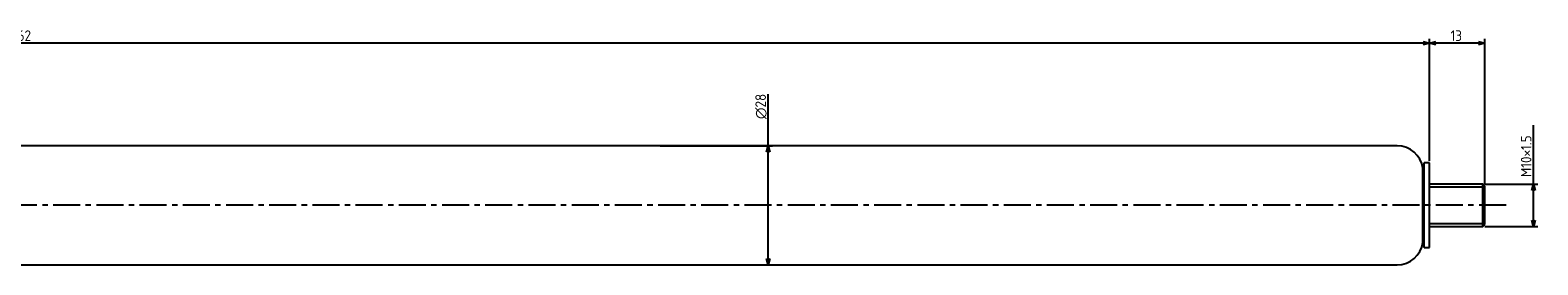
# Model space of a CAD drawing. Extents: x -298 to 411, y 318 to 378.
# Tile 2 of 2: x 56 to 411, y 323 to 378. Entities that reach past the tile are written whole.
import ezdxf

# ---------------------------------------------------------------- set-up
doc = ezdxf.new("R2010")
doc.units = 0
doc.header["$LTSCALE"] = 0.2
doc.linetypes.add('CENTER', pattern=[50.8, 31.75, -6.35, 6.35, -6.35])
doc.layers.get('0').update_dxf_attribs({"linetype": 'CONTINUOUS'})
doc.layers.get('DEFPOINTS').update_dxf_attribs({"linetype": 'CONTINUOUS'})
for name, color, linetype in [('18-0-CON', 3, 'CONTINUOUS'), ('18-2-CEN', 1, 'CENTER'), ('35-0-CON', 7, 'CONTINUOUS')]:
    doc.layers.add(name, color=color, linetype=linetype)
doc.styles.add('DIMENSION', font='isocp.shx', dxfattribs={"bigfont": 'bigfont.shx'})
doc.dimstyles.get("Standard").update_dxf_attribs({"dimtxt": 0.18, "dimasz": 0.18, "dimexe": 0.18, "dimexo": 0.0625, "dimgap": 0.09, "dimtad": 0, "dimtih": 1, "dimtoh": 1, "dimzin": 0, "dimcen": 0.09, "dimazin": 3, "dimtfac": 1, "dimtofl": 0, "dimtmove": 0, "dimatfit": 3})

# ---------------------------------------------------------------- blocks, each defined once
blk = doc.blocks.new('_OPEN30')
at = {"color": 0, "linetype": 'BYBLOCK'}
for p, q in [((-1, 0.27), (0, 0)), ((0, 0), (-1, -0.27)), ((0, 0), (-1, 0))]:
    blk.add_line(p, q, dxfattribs=at)
blk = doc.blocks.new('*U96')
at = {"layer": '35-0-CON', "color": 161, "style": 'DIMENSION'}
blk.add_text('662', height=2.5, dxfattribs=at).set_placement((51.9, 375.5))
blk = doc.blocks.new('*D51')
at = {"layer": '35-0-CON', "color": 161}
for p, q in [((-276.47, 342.88), (-276.47, 376)), ((385.53, 347.31), (385.53, 376)), ((384.03, 375), (-274.97, 375))]:
    blk.add_line(p, q, dxfattribs=at)
at = {"layer": 'DEFPOINTS', "color": 0}
for p in [(-276.47, 375), (385.53, 346.81), (-276.47, 342.38)]:
    blk.add_point(p, dxfattribs=at)
at = {"layer": '35-0-CON'}
blk.add_blockref('*U96', (0, 0), dxfattribs=at)
at = {"layer": '35-0-CON', "color": 161, "xscale": 1.5, "yscale": 1.5, "zscale": 1.5, "rotation": 180}
blk.add_blockref('_OPEN30', (-276.47, 375), dxfattribs=at)
at = {"layer": '35-0-CON', "color": 161, "xscale": 1.5, "yscale": 1.5, "zscale": 1.5}
blk.add_blockref('_OPEN30', (385.53, 375), dxfattribs=at)
blk = doc.blocks.new('*U98')
at = {"layer": '35-0-CON', "color": 161, "style": 'DIMENSION'}
blk.add_text('∅28', height=2.5, rotation=90, dxfattribs=at).set_placement((229.5, 357.125))
blk = doc.blocks.new('*D52')
at = {"layer": '35-0-CON', "color": 161}
for p, q in [((230, 350.86), (230, 363)), ((204.63, 350.86), (231, 350.86)), ((230, 324.36), (230, 349.36)), ((204.63, 322.86), (231, 322.86))]:
    blk.add_line(p, q, dxfattribs=at)
at = {"layer": 'DEFPOINTS', "color": 0}
for p in [(204.13, 350.86), (230, 350.86), (204.13, 322.86)]:
    blk.add_point(p, dxfattribs=at)
at = {"layer": '35-0-CON'}
blk.add_blockref('*U98', (0, 0), dxfattribs=at)
at = {"layer": '35-0-CON', "color": 161, "xscale": 1.5, "yscale": 1.5, "zscale": 1.5}
for p, rotation in [((230, 350.86), 90), ((230, 322.86), 270)]:
    blk.add_blockref('_OPEN30', p, dxfattribs=dict(at, rotation=rotation))
blk = doc.blocks.new('*U97')
at = {"layer": '35-0-CON', "color": 161, "style": 'DIMENSION'}
blk.add_text('13', height=2.5, dxfattribs=at).set_placement((390.47, 375.5))
blk = doc.blocks.new('*D53')
at = {"layer": '35-0-CON', "color": 161}
for p, q in [((385.53, 347.31), (385.53, 376)), ((398.53, 341.86), (398.53, 376)), ((397.03, 375), (387.03, 375))]:
    blk.add_line(p, q, dxfattribs=at)
at = {"layer": 'DEFPOINTS', "color": 0}
for p in [(385.53, 375), (385.53, 346.81), (398.53, 341.36)]:
    blk.add_point(p, dxfattribs=at)
at = {"layer": '35-0-CON'}
blk.add_blockref('*U97', (0, 0), dxfattribs=at)
at = {"layer": '35-0-CON', "color": 161, "xscale": 1.5, "yscale": 1.5, "zscale": 1.5, "rotation": 180}
blk.add_blockref('_OPEN30', (385.53, 375), dxfattribs=at)
at = {"layer": '35-0-CON', "color": 161, "xscale": 1.5, "yscale": 1.5, "zscale": 1.5}
blk.add_blockref('_OPEN30', (398.53, 375), dxfattribs=at)
blk = doc.blocks.new('*U100')
at = {"layer": '35-0-CON', "color": 161, "style": 'DIMENSION'}
blk.add_text('M10×1.5', height=2.5, rotation=90, dxfattribs=at).set_placement((409.5, 343.49))
blk = doc.blocks.new('*D54')
at = {"layer": '35-0-CON', "color": 161}
for p, q in [((410, 341.86), (410, 355.72)), ((398.53, 341.86), (411, 341.86)), ((410, 333.36), (410, 340.36)), ((398.53, 331.86), (411, 331.86))]:
    blk.add_line(p, q, dxfattribs=at)
at = {"layer": 'DEFPOINTS', "color": 0}
for p in [(398.03, 341.86), (410, 341.86), (398.03, 331.86)]:
    blk.add_point(p, dxfattribs=at)
at = {"layer": '35-0-CON'}
blk.add_blockref('*U100', (0, 0), dxfattribs=at)
at = {"layer": '35-0-CON', "color": 161, "xscale": 1.5, "yscale": 1.5, "zscale": 1.5}
for p, rotation in [((410, 341.86), 90), ((410, 331.86), 270)]:
    blk.add_blockref('_OPEN30', p, dxfattribs=dict(at, rotation=rotation))

msp = doc.modelspace()

# ---------------------------------------------------------------- linework, layer by layer
at = {"layer": '18-0-CON'}
for p, q in [((398.525, 341.113), (385.525, 341.113)), ((385.525, 332.613), (398.525, 332.613))]:
    msp.add_line(p, q, dxfattribs=at)
at = {"layer": '18-2-CEN'}
msp.add_line((403.525, 336.863), (-290.475, 336.863), dxfattribs=at)
at = {"layer": '35-0-CON'}
for p, q in [((377.325, 350.863), (30.943, 350.863)), ((377.917, 350.863), (377.325, 350.863)), ((384.271, 346.813), (383.955, 345.633)), ((383.955, 328.093), (383.955, 345.633)), ((385.525, 346.813), (384.271, 346.813)), ((384.271, 326.913), (384.271, 346.813)), ((385.525, 326.913), (385.525, 346.813)), ((398.025, 341.863), (385.525, 341.863)), ((385.525, 336.863), (385.525, 341.363)), ((398.525, 341.363), (398.025, 341.863)), ((398.025, 331.863), (398.025, 341.863)), ((398.525, 336.863), (398.525, 341.363)), ((398.525, 332.363), (398.525, 336.863)), ((385.525, 331.863), (398.025, 331.863)), ((398.025, 331.863), (398.525, 332.363)), ((383.955, 328.093), (384.271, 326.913)), ((384.271, 326.913), (385.525, 326.913)), ((30.943, 322.863), (377.325, 322.863)), ((377.325, 322.863), (377.917, 322.863))]:
    msp.add_line(p, q, dxfattribs=at)
for centre, start, end in [((377.917, 344.763), 8.19965, 90), ((377.917, 328.963), 270, 351.80035)]:
    msp.add_arc(centre, 6.1, start, end, dxfattribs=at)

# ---------------------------------------------------------------- dimensions: what is measured, and where the dimension line sits
for base, p1, p2, picture, middle in [((-276.475, 375), (385.525, 346.813), (-276.475, 342.384), '*D51', (54.525, 376.75)), ((385.525, 375), (398.525, 341.363), (385.525, 346.813), '*D53', (392.025, 376.75))]:
    dim = msp.add_linear_dim(base=base, p1=p1, p2=p2, dimstyle='Standard', override={"dimscale": 1}, dxfattribs=at)
    dim.commit()
    dim.dimension.update_dxf_attribs({"geometry": picture, "text_midpoint": middle})
dim = msp.add_linear_dim(base=(230, 350.863), p1=(204.134, 322.863), p2=(204.134, 350.863), angle=90, dimstyle='Standard', override={"dimscale": 1, "dimpost": '%%c<>'}, dxfattribs=at)
dim.commit()
dim.dimension.update_dxf_attribs({"geometry": '*D52', "text_midpoint": (230, 360), "dimtype": 128})
dim = msp.add_linear_dim(base=(410, 341.863), p1=(398.025, 331.863), p2=(398.025, 341.863), angle=90, dimstyle='Standard', override={"dimscale": 1, "dimpost": 'M<>×1.5'}, dxfattribs=at)
dim.commit()
dim.dimension.update_dxf_attribs({"geometry": '*D54', "text_midpoint": (408.25, 349.54)})

doc.saveas('drawing.dxf')
